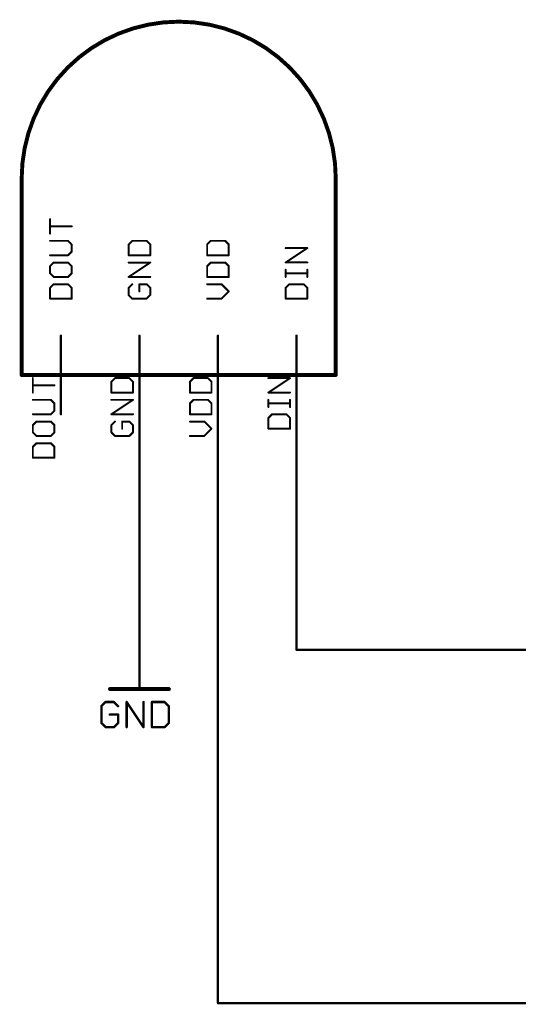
# Model space of a CAD drawing. Extents: x -48 to 130, y 18 to 147.
# Tile 5 of 6: x 20 to 52, y 84 to 147. Entities that reach past the tile are written whole.
import ezdxf

# ---------------------------------------------------------------- set-up
doc = ezdxf.new("R2010")
doc.units = 0
for name, color, linetype in [('91', 94, 'CONTINUOUS'), ('94', 14, 'CONTINUOUS'), ('95', 251, 'CONTINUOUS'), ('96', 251, 'CONTINUOUS')]:
    doc.layers.add(name, color=color, linetype=linetype)

msp = doc.modelspace()

# ---------------------------------------------------------------- linework, layer by layer
at = {"layer": '91', "const_width": 0.1524}
for points in [[(27.94, 106.68), (27.94, 121.92)], [(33.02, 121.92), (33.02, 83.82)], [(38.1, 106.68), (38.1, 121.92)], [(55.88, 106.68), (38.1, 106.68)], [(33.02, 83.82), (66.04, 83.82)]]:
    msp.add_lwpolyline(points, dxfattribs=at)
at = {"layer": '91', "const_width": 0.0762}
for points in [[(27.9781, 121.92, 1), (27.9019, 121.92)], [(33.0581, 121.92, 1), (32.9819, 121.92)], [(38.1381, 121.92, 1), (38.0619, 121.92)], [(27.9019, 106.68, 1), (27.9781, 106.68)], [(38.1, 106.7181, 1), (38.1, 106.6419)], [(38.0619, 106.68, 1), (38.1381, 106.68)], [(33.02, 83.8581, 1), (33.02, 83.7819)], [(32.9819, 83.82, 1), (33.0581, 83.82)]]:
    msp.add_lwpolyline(points, format="xyb", dxfattribs=at)
at = {"layer": '94'}
for points, const_width in [([(40.64, 137.16, 1), (20.32, 137.16)], 0.254), ([(20.3835, 137.16, 1), (20.2565, 137.16)], 0.127), ([(20.2565, 137.16, 1), (20.3835, 137.16)], 0.127), ([(40.7035, 137.16, 1), (40.5765, 137.16)], 0.127), ([(40.5765, 137.16, 1), (40.7035, 137.16)], 0.127), ([(22.8981, 127, 1), (22.8219, 127)], 0.0762), ([(27.9781, 127, 1), (27.9019, 127)], 0.0762), ([(33.0581, 127, 1), (32.9819, 127)], 0.0762), ([(38.1381, 127, 1), (38.0619, 127)], 0.0762), ([(20.32, 124.5235, 1), (20.32, 124.3965)], 0.127), ([(20.2565, 124.46, 1), (20.3835, 124.46)], 0.127), ([(40.5765, 124.46, 1), (40.7035, 124.46)], 0.127), ([(40.64, 124.3965, 1), (40.64, 124.5235)], 0.127), ([(22.8219, 121.92, 1), (22.8981, 121.92)], 0.0762), ([(27.9019, 121.92, 1), (27.9781, 121.92)], 0.0762), ([(32.9819, 121.92, 1), (33.0581, 121.92)], 0.0762), ([(38.0619, 121.92, 1), (38.1381, 121.92)], 0.0762), ([(27.9781, 106.68, 1), (27.9019, 106.68)], 0.0762), ([(26.035, 104.2035, 1), (26.035, 104.0765)], 0.127), ([(27.9019, 104.14, 1), (27.9781, 104.14)], 0.0762), ([(29.845, 104.0765, 1), (29.845, 104.2035)], 0.127)]:
    msp.add_lwpolyline(points, format="xyb", dxfattribs=dict(at, const_width=const_width))
for points, const_width in [([(20.32, 137.16), (20.32, 124.46)], 0.254), ([(40.64, 124.46), (40.64, 137.16)], 0.254), ([(22.86, 121.92), (22.86, 127)], 0.1524), ([(27.94, 121.92), (27.94, 127)], 0.1524), ([(33.02, 121.92), (33.02, 127)], 0.1524), ([(38.1, 121.92), (38.1, 127)], 0.1524), ([(20.32, 124.46), (40.64, 124.46)], 0.254), ([(27.94, 106.68), (27.94, 104.14)], 0.1524), ([(26.035, 104.14), (29.845, 104.14)], 0.254)]:
    msp.add_lwpolyline(points, dxfattribs=dict(at, const_width=const_width))
at = {"layer": '95', "const_width": 0.127}
for points in [[(22.1603, 133.6101), (22.1603, 134.5423)], [(23.5585, 134.0762), (22.1603, 134.0762)], [(23.3255, 133.139), (22.1603, 133.139)], [(23.5585, 132.906), (23.3255, 133.139)], [(27.4733, 133.139), (27.2403, 132.906)], [(28.4055, 133.139), (27.4733, 133.139)], [(28.6385, 132.906), (28.4055, 133.139)], [(32.5533, 133.139), (32.3203, 132.906)], [(33.4855, 133.139), (32.5533, 133.139)], [(33.7185, 132.906), (33.4855, 133.139)], [(23.3255, 132.2069), (23.5585, 132.4399)], [(23.5585, 132.4399), (23.5585, 132.906)], [(27.2403, 132.906), (27.2403, 132.2069)], [(28.6385, 132.2069), (28.6385, 132.906)], [(32.3203, 132.906), (32.3203, 132.2069)], [(33.7185, 132.2069), (33.7185, 132.906)], [(37.4003, 131.7391), (38.7985, 132.6712)], [(38.7985, 132.6712), (37.4003, 132.6712)], [(22.1603, 132.2069), (23.3255, 132.2069)], [(27.2403, 132.2069), (28.6385, 132.2069)], [(32.3203, 132.2069), (33.7185, 132.2069)], [(22.3933, 131.7357), (22.1603, 131.5027)], [(22.1603, 131.5027), (22.1603, 131.0366)], [(23.3255, 131.7357), (22.3933, 131.7357)], [(23.5585, 131.5027), (23.3255, 131.7357)], [(23.5585, 131.0366), (23.5585, 131.5027)], [(27.2403, 130.8036), (28.6385, 131.7357)], [(28.6385, 131.7357), (27.2403, 131.7357)], [(32.5533, 131.7357), (32.3203, 131.5027)], [(32.3203, 131.5027), (32.3203, 130.8036)], [(33.4855, 131.7357), (32.5533, 131.7357)], [(33.7185, 131.5027), (33.4855, 131.7357)], [(33.7185, 130.8036), (33.7185, 131.5027)], [(38.7985, 131.7391), (37.4003, 131.7391)], [(37.4003, 130.8036), (37.4003, 131.2696)], [(38.7985, 130.8036), (38.7985, 131.2696)], [(22.1603, 131.0366), (22.3933, 130.8036)], [(22.3933, 130.8036), (23.3255, 130.8036)], [(23.3255, 130.8036), (23.5585, 131.0366)], [(28.6385, 130.8036), (27.2403, 130.8036)], [(32.3203, 130.8036), (33.7185, 130.8036)], [(38.7985, 131.0366), (37.4003, 131.0366)], [(22.3933, 130.3324), (22.1603, 130.0994)], [(22.1603, 130.0994), (22.1603, 129.4003)], [(23.3255, 130.3324), (22.3933, 130.3324)], [(23.5585, 130.0994), (23.3255, 130.3324)], [(23.5585, 129.4003), (23.5585, 130.0994)], [(27.4733, 130.3324), (27.2403, 130.0994)], [(27.2403, 130.0994), (27.2403, 129.6333)], [(28.4055, 130.3324), (27.9394, 130.3324)], [(27.9394, 130.3324), (27.9394, 129.8664)], [(28.6385, 130.0994), (28.4055, 130.3324)], [(28.6385, 129.6333), (28.6385, 130.0994)], [(33.2524, 130.3324), (32.3203, 130.3324)], [(33.7185, 129.8664), (33.2524, 130.3324)], [(37.6333, 130.3324), (37.4003, 130.0994)], [(37.4003, 130.0994), (37.4003, 129.4003)], [(38.5655, 130.3324), (37.6333, 130.3324)], [(38.7985, 130.0994), (38.5655, 130.3324)], [(38.7985, 129.4003), (38.7985, 130.0994)], [(22.1603, 129.4003), (23.5585, 129.4003)], [(27.2403, 129.6333), (27.4733, 129.4003)], [(27.4733, 129.4003), (28.4055, 129.4003)], [(28.4055, 129.4003), (28.6385, 129.6333)], [(32.3203, 129.4003), (33.2524, 129.4003)], [(33.2524, 129.4003), (33.7185, 129.8664)], [(37.4003, 129.4003), (38.7985, 129.4003)], [(21.0427, 123.3234), (21.0427, 124.2555)], [(26.3557, 124.2555), (26.1227, 124.0225)], [(27.2879, 124.2555), (26.3557, 124.2555)], [(27.5209, 124.0225), (27.2879, 124.2555)], [(31.4357, 124.2555), (31.2027, 124.0225)], [(32.3679, 124.2555), (31.4357, 124.2555)], [(32.6009, 124.0225), (32.3679, 124.2555)], [(36.2827, 123.3234), (37.6809, 124.2555)], [(37.6809, 124.2555), (36.2827, 124.2555)], [(22.4409, 123.7895), (21.0427, 123.7895)], [(26.1227, 124.0225), (26.1227, 123.3234)], [(27.5209, 123.3234), (27.5209, 124.0225)], [(31.2027, 124.0225), (31.2027, 123.3234)], [(32.6009, 123.3234), (32.6009, 124.0225)], [(26.1227, 123.3234), (27.5209, 123.3234)], [(31.2027, 123.3234), (32.6009, 123.3234)], [(37.6809, 123.3234), (36.2827, 123.3234)], [(22.2079, 122.8523), (21.0427, 122.8523)], [(22.4409, 122.6192), (22.2079, 122.8523)], [(22.4409, 122.1532), (22.4409, 122.6192)], [(26.1227, 121.9201), (27.5209, 122.8523)], [(27.5209, 122.8523), (26.1227, 122.8523)], [(31.4357, 122.8523), (31.2027, 122.6192)], [(31.2027, 122.6192), (31.2027, 121.9201)], [(32.3679, 122.8523), (31.4357, 122.8523)], [(32.6009, 122.6192), (32.3679, 122.8523)], [(32.6009, 121.9201), (32.6009, 122.6192)], [(36.2827, 122.3879), (36.2827, 122.854)], [(37.6809, 122.6209), (36.2827, 122.6209)], [(37.6809, 122.3879), (37.6809, 122.854)], [(21.0427, 121.9201), (22.2079, 121.9201)], [(22.2079, 121.9201), (22.4409, 122.1532)], [(27.5209, 121.9201), (26.1227, 121.9201)], [(31.2027, 121.9201), (32.6009, 121.9201)], [(36.5157, 121.9168), (36.2827, 121.6837)], [(36.2827, 121.6837), (36.2827, 120.9846)], [(37.4479, 121.9168), (36.5157, 121.9168)], [(37.6809, 121.6837), (37.4479, 121.9168)], [(37.6809, 120.9846), (37.6809, 121.6837)], [(21.2757, 121.449), (21.0427, 121.216)], [(21.0427, 121.216), (21.0427, 120.7499)], [(22.2079, 121.449), (21.2757, 121.449)], [(22.4409, 121.216), (22.2079, 121.449)], [(22.4409, 120.7499), (22.4409, 121.216)], [(26.3557, 121.449), (26.1227, 121.216)], [(26.1227, 121.216), (26.1227, 120.7499)], [(27.2879, 121.449), (26.8218, 121.449)], [(26.8218, 121.449), (26.8218, 120.9829)], [(27.5209, 121.216), (27.2879, 121.449)], [(27.5209, 120.7499), (27.5209, 121.216)], [(32.1348, 121.449), (31.2027, 121.449)], [(32.6009, 120.9829), (32.1348, 121.449)], [(32.1348, 120.5169), (32.6009, 120.9829)], [(36.2827, 120.9846), (37.6809, 120.9846)], [(21.0427, 120.7499), (21.2757, 120.5169)], [(21.2757, 120.5169), (22.2079, 120.5169)], [(22.2079, 120.5169), (22.4409, 120.7499)], [(26.1227, 120.7499), (26.3557, 120.5169)], [(26.3557, 120.5169), (27.2879, 120.5169)], [(27.2879, 120.5169), (27.5209, 120.7499)], [(31.2027, 120.5169), (32.1348, 120.5169)], [(21.2757, 120.0457), (21.0427, 119.8127)], [(21.0427, 119.8127), (21.0427, 119.1136)], [(22.2079, 120.0457), (21.2757, 120.0457)], [(22.4409, 119.8127), (22.2079, 120.0457)], [(22.4409, 119.1136), (22.4409, 119.8127)], [(21.0427, 119.1136), (22.4409, 119.1136)]]:
    msp.add_lwpolyline(points, dxfattribs=at)
at = {"layer": '95', "const_width": 0.0635}
for points in [[(22.1921, 134.5423, 1), (22.1286, 134.5423)], [(22.1603, 134.1079, 1), (22.1603, 134.0444)], [(23.5585, 134.0444, 1), (23.5585, 134.1079)], [(22.1286, 133.6101, 1), (22.1921, 133.6101)], [(22.1603, 133.1707, 1), (22.1603, 133.1072)], [(23.3479, 133.1614, 1), (23.303, 133.1165)], [(23.3255, 133.1072, 1), (23.3255, 133.1707)], [(27.4733, 133.1707, 1), (27.4733, 133.1072)], [(27.4958, 133.1165, 1), (27.4509, 133.1614)], [(28.4279, 133.1614, 1), (28.383, 133.1165)], [(28.4055, 133.1072, 1), (28.4055, 133.1707)], [(32.5533, 133.1707, 1), (32.5533, 133.1072)], [(32.5758, 133.1165, 1), (32.5309, 133.1614)], [(33.5079, 133.1614, 1), (33.463, 133.1165)], [(33.4855, 133.1072, 1), (33.4855, 133.1707)], [(23.5903, 132.906, 1), (23.5268, 132.906)], [(23.536, 132.8835, 1), (23.581, 132.9284)], [(23.581, 132.4174, 1), (23.536, 132.4623)], [(27.2721, 132.906, 1), (27.2086, 132.906)], [(27.2179, 132.9284, 1), (27.2628, 132.8835)], [(28.6702, 132.906, 1), (28.6068, 132.906)], [(28.616, 132.8835, 1), (28.661, 132.9284)], [(32.3521, 132.906, 1), (32.2886, 132.906)], [(32.2979, 132.9284, 1), (32.3428, 132.8835)], [(33.7503, 132.906, 1), (33.6867, 132.906)], [(33.696, 132.8835, 1), (33.741, 132.9284)], [(37.4003, 132.703, 1), (37.4003, 132.6395)], [(38.8161, 132.6448, 1), (38.7809, 132.6976)], [(38.7985, 132.6395, 1), (38.7985, 132.703)], [(22.1603, 132.2386, 1), (22.1603, 132.1751)], [(23.303, 132.2293, 1), (23.3479, 132.1844)], [(23.3255, 132.1751, 1), (23.3255, 132.2386)], [(23.5268, 132.4399, 1), (23.5903, 132.4399)], [(27.2403, 132.2386, 1), (27.2403, 132.1751)], [(27.2086, 132.2069, 1), (27.2721, 132.2069)], [(28.6068, 132.2069, 1), (28.6702, 132.2069)], [(28.6385, 132.1751, 1), (28.6385, 132.2386)], [(32.3203, 132.2386, 1), (32.3203, 132.1751)], [(32.2886, 132.2069, 1), (32.3521, 132.2069)], [(33.6867, 132.2069, 1), (33.7503, 132.2069)], [(33.7185, 132.1751, 1), (33.7185, 132.2386)], [(22.1921, 131.5027, 1), (22.1286, 131.5027)], [(22.1379, 131.5251, 1), (22.1828, 131.4802)], [(22.3933, 131.7675, 1), (22.3933, 131.704)], [(22.4158, 131.7133, 1), (22.3709, 131.7582)], [(23.3479, 131.7582, 1), (23.303, 131.7133)], [(23.3255, 131.704, 1), (23.3255, 131.7675)], [(23.5903, 131.5027, 1), (23.5268, 131.5027)], [(23.536, 131.4802, 1), (23.581, 131.5251)], [(27.2403, 131.7675, 1), (27.2403, 131.704)], [(28.6561, 131.7093, 1), (28.6209, 131.7621)], [(28.6385, 131.704, 1), (28.6385, 131.7675)], [(32.3521, 131.5027, 1), (32.2886, 131.5027)], [(32.2979, 131.5251, 1), (32.3428, 131.4802)], [(32.5533, 131.7675, 1), (32.5533, 131.704)], [(32.5758, 131.7133, 1), (32.5309, 131.7582)], [(33.5079, 131.7582, 1), (33.463, 131.7133)], [(33.4855, 131.704, 1), (33.4855, 131.7675)], [(33.7503, 131.5027, 1), (33.6867, 131.5027)], [(33.696, 131.4802, 1), (33.741, 131.5251)], [(37.4003, 131.7708, 1), (37.4003, 131.7073)], [(37.3827, 131.7655, 1), (37.4179, 131.7127)], [(37.4321, 131.2696, 1), (37.3686, 131.2696)], [(38.8303, 131.2696, 1), (38.7668, 131.2696)], [(38.7985, 131.7073, 1), (38.7985, 131.7708)], [(22.1286, 131.0366, 1), (22.1921, 131.0366)], [(22.1828, 131.0591, 1), (22.1379, 131.0142)], [(22.3933, 130.8353, 1), (22.3933, 130.7718)], [(22.3709, 130.7811, 1), (22.4158, 130.826)], [(23.303, 130.826, 1), (23.3479, 130.7811)], [(23.3255, 130.7718, 1), (23.3255, 130.8353)], [(23.5268, 131.0366, 1), (23.5903, 131.0366)], [(23.581, 131.0142, 1), (23.536, 131.0591)], [(27.2403, 130.8353, 1), (27.2403, 130.7718)], [(27.2227, 130.83, 1), (27.2579, 130.7772)], [(28.6385, 130.7718, 1), (28.6385, 130.8353)], [(32.3203, 130.8353, 1), (32.3203, 130.7718)], [(32.2886, 130.8036, 1), (32.3521, 130.8036)], [(33.6867, 130.8036, 1), (33.7503, 130.8036)], [(33.7185, 130.7718, 1), (33.7185, 130.8353)], [(37.4003, 131.0684, 1), (37.4003, 131.0049)], [(37.3686, 130.8036, 1), (37.4321, 130.8036)], [(38.7668, 130.8036, 1), (38.8303, 130.8036)], [(38.7985, 131.0049, 1), (38.7985, 131.0684)], [(22.1921, 130.0994, 1), (22.1286, 130.0994)], [(22.1379, 130.1218, 1), (22.1828, 130.0769)], [(22.3933, 130.3642, 1), (22.3933, 130.3007)], [(22.4158, 130.31, 1), (22.3709, 130.3549)], [(23.3479, 130.3549, 1), (23.303, 130.31)], [(23.3255, 130.3007, 1), (23.3255, 130.3642)], [(23.5903, 130.0994, 1), (23.5268, 130.0994)], [(23.536, 130.0769, 1), (23.581, 130.1218)], [(27.2721, 130.0994, 1), (27.2086, 130.0994)], [(27.2179, 130.1218, 1), (27.2628, 130.0769)], [(27.4958, 130.31, 1), (27.4509, 130.3549)], [(27.9394, 130.3642, 1), (27.9394, 130.3007)], [(27.9712, 130.3324, 1), (27.9077, 130.3324)], [(28.4279, 130.3549, 1), (28.383, 130.31)], [(28.4055, 130.3007, 1), (28.4055, 130.3642)], [(28.6702, 130.0994, 1), (28.6068, 130.0994)], [(28.616, 130.0769, 1), (28.661, 130.1218)], [(32.3203, 130.3642, 1), (32.3203, 130.3007)], [(33.2749, 130.3549, 1), (33.23, 130.31)], [(33.2524, 130.3007, 1), (33.2524, 130.3642)], [(37.4321, 130.0994, 1), (37.3686, 130.0994)], [(37.3779, 130.1218, 1), (37.4228, 130.0769)], [(37.6333, 130.3642, 1), (37.6333, 130.3007)], [(37.6558, 130.31, 1), (37.6109, 130.3549)], [(38.5879, 130.3549, 1), (38.543, 130.31)], [(38.5655, 130.3007, 1), (38.5655, 130.3642)], [(38.8303, 130.0994, 1), (38.7668, 130.0994)], [(38.776, 130.0769, 1), (38.821, 130.1218)], [(22.1603, 129.4321, 1), (22.1603, 129.3686)], [(22.1286, 129.4003, 1), (22.1921, 129.4003)], [(23.5268, 129.4003, 1), (23.5903, 129.4003)], [(23.5585, 129.3686, 1), (23.5585, 129.4321)], [(27.2628, 129.6558, 1), (27.2179, 129.6109)], [(27.2086, 129.6333, 1), (27.2721, 129.6333)], [(27.4733, 129.4321, 1), (27.4733, 129.3686)], [(27.4509, 129.3778, 1), (27.4958, 129.4228)], [(27.9077, 129.8664, 1), (27.9712, 129.8664)], [(28.383, 129.4228, 1), (28.4279, 129.3778)], [(28.4055, 129.3686, 1), (28.4055, 129.4321)], [(28.6068, 129.6333, 1), (28.6702, 129.6333)], [(28.661, 129.6109, 1), (28.616, 129.6558)], [(32.3203, 129.4321, 1), (32.3203, 129.3686)], [(33.23, 129.4228, 1), (33.2749, 129.3778)], [(33.2524, 129.3686, 1), (33.2524, 129.4321)], [(33.741, 129.8439, 1), (33.696, 129.8888)], [(33.696, 129.8439, 1), (33.741, 129.8888)], [(37.4003, 129.4321, 1), (37.4003, 129.3686)], [(37.3686, 129.4003, 1), (37.4321, 129.4003)], [(38.7668, 129.4003, 1), (38.8303, 129.4003)], [(38.7985, 129.3686, 1), (38.7985, 129.4321)], [(21.0745, 124.2555, 1), (21.011, 124.2555)], [(26.3557, 124.2873, 1), (26.3557, 124.2238)], [(26.3782, 124.2331, 1), (26.3333, 124.278)], [(27.3103, 124.278, 1), (27.2654, 124.2331)], [(27.2879, 124.2238, 1), (27.2879, 124.2873)], [(31.4357, 124.2873, 1), (31.4357, 124.2238)], [(31.4582, 124.2331, 1), (31.4133, 124.278)], [(32.3903, 124.278, 1), (32.3454, 124.2331)], [(32.3679, 124.2238, 1), (32.3679, 124.2873)], [(36.2827, 124.2873, 1), (36.2827, 124.2238)], [(37.6985, 124.2291, 1), (37.6633, 124.282)], [(37.6809, 124.2238, 1), (37.6809, 124.2873)], [(21.0427, 123.8212, 1), (21.0427, 123.7577)], [(22.4409, 123.7577, 1), (22.4409, 123.8212)], [(26.1545, 124.0225, 1), (26.091, 124.0225)], [(26.1003, 124.045, 1), (26.1452, 124.0001)], [(27.5526, 124.0225, 1), (27.4892, 124.0225)], [(27.4984, 124.0001, 1), (27.5434, 124.045)], [(31.2345, 124.0225, 1), (31.171, 124.0225)], [(31.1803, 124.045, 1), (31.2252, 124.0001)], [(32.6327, 124.0225, 1), (32.5692, 124.0225)], [(32.5784, 124.0001, 1), (32.6234, 124.045)], [(21.011, 123.3234, 1), (21.0745, 123.3234)], [(26.1227, 123.3552, 1), (26.1227, 123.2917)], [(26.091, 123.3234, 1), (26.1545, 123.3234)], [(27.4892, 123.3234, 1), (27.5526, 123.3234)], [(27.5209, 123.2917, 1), (27.5209, 123.3552)], [(31.2027, 123.3552, 1), (31.2027, 123.2917)], [(31.171, 123.3234, 1), (31.2345, 123.3234)], [(32.5692, 123.3234, 1), (32.6327, 123.3234)], [(32.6009, 123.2917, 1), (32.6009, 123.3552)], [(36.2827, 123.3552, 1), (36.2827, 123.2917)], [(36.2651, 123.3498, 1), (36.3003, 123.297)], [(37.6809, 123.2917, 1), (37.6809, 123.3552)], [(21.0427, 122.884, 1), (21.0427, 122.8205)], [(22.2303, 122.8747, 1), (22.1854, 122.8298)], [(22.2079, 122.8205, 1), (22.2079, 122.884)], [(22.4727, 122.6192, 1), (22.4092, 122.6192)], [(22.4184, 122.5968, 1), (22.4634, 122.6417)], [(26.1227, 122.884, 1), (26.1227, 122.8205)], [(27.5385, 122.8259, 1), (27.5033, 122.8787)], [(27.5209, 122.8205, 1), (27.5209, 122.884)], [(31.2345, 122.6192, 1), (31.171, 122.6192)], [(31.1803, 122.6417, 1), (31.2252, 122.5968)], [(31.4357, 122.884, 1), (31.4357, 122.8205)], [(31.4582, 122.8298, 1), (31.4133, 122.8747)], [(32.3903, 122.8747, 1), (32.3454, 122.8298)], [(32.3679, 122.8205, 1), (32.3679, 122.884)], [(32.6327, 122.6192, 1), (32.5692, 122.6192)], [(32.5784, 122.5968, 1), (32.6234, 122.6417)], [(36.3145, 122.854, 1), (36.251, 122.854)], [(36.2827, 122.6527, 1), (36.2827, 122.5892)], [(36.251, 122.3879, 1), (36.3145, 122.3879)], [(37.7127, 122.854, 1), (37.6491, 122.854)], [(37.6491, 122.3879, 1), (37.7127, 122.3879)], [(37.6809, 122.5892, 1), (37.6809, 122.6527)], [(21.0427, 121.9519, 1), (21.0427, 121.8884)], [(22.1854, 121.9426, 1), (22.2303, 121.8977)], [(22.2079, 121.8884, 1), (22.2079, 121.9519)], [(22.4092, 122.1532, 1), (22.4727, 122.1532)], [(22.4634, 122.1307, 1), (22.4184, 122.1756)], [(26.1227, 121.9519, 1), (26.1227, 121.8884)], [(26.1051, 121.9466, 1), (26.1403, 121.8937)], [(27.5209, 121.8884, 1), (27.5209, 121.9519)], [(31.2027, 121.9519, 1), (31.2027, 121.8884)], [(31.171, 121.9201, 1), (31.2345, 121.9201)], [(32.5692, 121.9201, 1), (32.6327, 121.9201)], [(32.6009, 121.8884, 1), (32.6009, 121.9519)], [(36.3145, 121.6837, 1), (36.251, 121.6837)], [(36.2603, 121.7062, 1), (36.3052, 121.6613)], [(36.5157, 121.9485, 1), (36.5157, 121.885)], [(36.5382, 121.8943, 1), (36.4933, 121.9392)], [(37.4703, 121.9392, 1), (37.4254, 121.8943)], [(37.4479, 121.885, 1), (37.4479, 121.9485)], [(37.7127, 121.6837, 1), (37.6491, 121.6837)], [(37.6584, 121.6613, 1), (37.7034, 121.7062)], [(21.0745, 121.216, 1), (21.011, 121.216)], [(21.0203, 121.2384, 1), (21.0652, 121.1935)], [(21.2757, 121.4807, 1), (21.2757, 121.4172)], [(21.2982, 121.4265, 1), (21.2533, 121.4714)], [(22.2303, 121.4714, 1), (22.1854, 121.4265)], [(22.2079, 121.4172, 1), (22.2079, 121.4807)], [(22.4727, 121.216, 1), (22.4092, 121.216)], [(22.4184, 121.1935, 1), (22.4634, 121.2384)], [(26.1545, 121.216, 1), (26.091, 121.216)], [(26.1003, 121.2384, 1), (26.1452, 121.1935)], [(26.3782, 121.4265, 1), (26.3333, 121.4714)], [(26.8218, 121.4807, 1), (26.8218, 121.4172)], [(26.8536, 121.449, 1), (26.7901, 121.449)], [(27.3103, 121.4714, 1), (27.2654, 121.4265)], [(27.2879, 121.4172, 1), (27.2879, 121.4807)], [(27.5526, 121.216, 1), (27.4892, 121.216)], [(27.4984, 121.1935, 1), (27.5434, 121.2384)], [(31.2027, 121.4807, 1), (31.2027, 121.4172)], [(32.1573, 121.4714, 1), (32.1124, 121.4265)], [(32.1348, 121.4172, 1), (32.1348, 121.4807)], [(32.6234, 120.9605, 1), (32.5784, 121.0054)], [(32.5784, 120.9605, 1), (32.6234, 121.0054)], [(36.2827, 121.0164, 1), (36.2827, 120.9529)], [(37.6809, 120.9529, 1), (37.6809, 121.0164)], [(21.011, 120.7499, 1), (21.0745, 120.7499)], [(21.0652, 120.7723, 1), (21.0203, 120.7274)], [(21.2757, 120.5486, 1), (21.2757, 120.4851)], [(21.2533, 120.4944, 1), (21.2982, 120.5393)], [(22.1854, 120.5393, 1), (22.2303, 120.4944)], [(22.2079, 120.4851, 1), (22.2079, 120.5486)], [(22.4092, 120.7499, 1), (22.4727, 120.7499)], [(22.4634, 120.7274, 1), (22.4184, 120.7723)], [(26.1452, 120.7723, 1), (26.1003, 120.7274)], [(26.091, 120.7499, 1), (26.1545, 120.7499)], [(26.3557, 120.5486, 1), (26.3557, 120.4851)], [(26.3333, 120.4944, 1), (26.3782, 120.5393)], [(26.7901, 120.9829, 1), (26.8536, 120.9829)], [(27.2654, 120.5393, 1), (27.3103, 120.4944)], [(27.2879, 120.4851, 1), (27.2879, 120.5486)], [(27.4892, 120.7499, 1), (27.5526, 120.7499)], [(27.5434, 120.7274, 1), (27.4984, 120.7723)], [(31.2027, 120.5486, 1), (31.2027, 120.4851)], [(32.1124, 120.5393, 1), (32.1573, 120.4944)], [(32.1348, 120.4851, 1), (32.1348, 120.5486)], [(36.251, 120.9846, 1), (36.3145, 120.9846)], [(37.6491, 120.9846, 1), (37.7127, 120.9846)], [(21.0745, 119.8127, 1), (21.011, 119.8127)], [(21.0203, 119.8351, 1), (21.0652, 119.7902)], [(21.2757, 120.0775, 1), (21.2757, 120.014)], [(21.2982, 120.0233, 1), (21.2533, 120.0682)], [(22.2303, 120.0682, 1), (22.1854, 120.0233)], [(22.2079, 120.014, 1), (22.2079, 120.0775)], [(22.4727, 119.8127, 1), (22.4092, 119.8127)], [(22.4184, 119.7902, 1), (22.4634, 119.8351)], [(21.0427, 119.1453, 1), (21.0427, 119.0818)], [(21.011, 119.1136, 1), (21.0745, 119.1136)], [(22.4092, 119.1136, 1), (22.4727, 119.1136)], [(22.4409, 119.0818, 1), (22.4409, 119.1453)]]:
    msp.add_lwpolyline(points, format="xyb", dxfattribs=at)
at = {"layer": '96', "const_width": 0.1524}
for points in [[(25.7474, 103.3032), (25.4762, 103.032)], [(26.2897, 103.3032), (25.7474, 103.3032)], [(26.5609, 103.032), (26.2897, 103.3032)], [(27.1134, 101.6762), (27.1134, 103.3032)], [(27.1134, 103.3032), (28.198, 101.6762)], [(28.198, 101.6762), (28.198, 103.3032)], [(28.7505, 103.3032), (28.7505, 101.6762)], [(29.564, 103.3032), (28.7505, 103.3032)], [(29.8352, 103.032), (29.564, 103.3032)], [(25.4762, 103.032), (25.4762, 101.9474)], [(26.5609, 102.4897), (26.0185, 102.4897)], [(26.5609, 101.9474), (26.5609, 102.4897)], [(29.8352, 101.9474), (29.8352, 103.032)], [(25.4762, 101.9474), (25.7474, 101.6762)], [(26.2897, 101.6762), (26.5609, 101.9474)], [(29.564, 101.6762), (29.8352, 101.9474)], [(25.7474, 101.6762), (26.2897, 101.6762)], [(28.7505, 101.6762), (29.564, 101.6762)]]:
    msp.add_lwpolyline(points, dxfattribs=at)
at = {"layer": '96', "const_width": 0.0762}
for points in [[(25.7474, 103.3413, 1), (25.7474, 103.2651)], [(25.7743, 103.2762, 1), (25.7204, 103.3301)], [(26.3166, 103.3301, 1), (26.2628, 103.2762)], [(26.2897, 103.2651, 1), (26.2897, 103.3413)], [(27.1515, 103.3032, 1), (27.0753, 103.3032)], [(27.1451, 103.3243, 1), (27.0817, 103.2821)], [(28.2361, 103.3032, 1), (28.1599, 103.3032)], [(28.7886, 103.3032, 1), (28.7124, 103.3032)], [(28.7505, 103.3413, 1), (28.7505, 103.2651)], [(29.5909, 103.3301, 1), (29.5371, 103.2762)], [(29.564, 103.2651, 1), (29.564, 103.3413)], [(25.5143, 103.032, 1), (25.4381, 103.032)], [(25.4493, 103.059, 1), (25.5031, 103.0051)], [(26.0185, 102.5278, 1), (26.0185, 102.4516)], [(26.599, 102.4897, 1), (26.5228, 102.4897)], [(26.5339, 103.0051, 1), (26.5878, 103.059)], [(26.5609, 102.4516, 1), (26.5609, 102.5278)], [(29.8733, 103.032, 1), (29.7971, 103.032)], [(29.8082, 103.0051, 1), (29.8621, 103.059)], [(25.5031, 101.9743, 1), (25.4493, 101.9204)], [(25.4381, 101.9474, 1), (25.5143, 101.9474)], [(26.5228, 101.9474, 1), (26.599, 101.9474)], [(26.5878, 101.9204, 1), (26.5339, 101.9743)], [(29.7971, 101.9474, 1), (29.8733, 101.9474)], [(29.8621, 101.9204, 1), (29.8082, 101.9743)], [(25.7474, 101.7143, 1), (25.7474, 101.6381)], [(25.7204, 101.6493, 1), (25.7743, 101.7031)], [(26.2628, 101.7031, 1), (26.3166, 101.6493)], [(26.2897, 101.6381, 1), (26.2897, 101.7143)], [(27.0753, 101.6762, 1), (27.1515, 101.6762)], [(28.1599, 101.6762, 1), (28.2361, 101.6762)], [(28.1663, 101.6551, 1), (28.2297, 101.6973)], [(28.7505, 101.7143, 1), (28.7505, 101.6381)], [(28.7124, 101.6762, 1), (28.7886, 101.6762)], [(29.5371, 101.7031, 1), (29.5909, 101.6493)], [(29.564, 101.6381, 1), (29.564, 101.7143)]]:
    msp.add_lwpolyline(points, format="xyb", dxfattribs=at)

doc.saveas('drawing.dxf')
